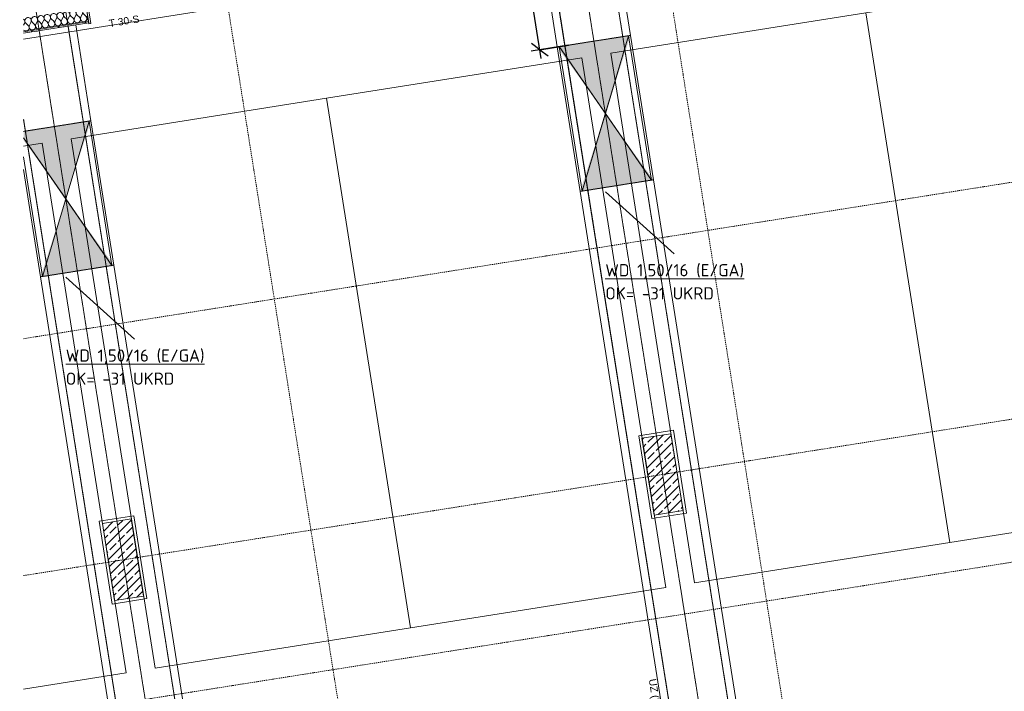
# Model space of a CAD drawing. Header units: millimetres. Extents: x 1523 to 75153, y -41886 to 10268.
# Tile 3 of 54: x 18125 to 28218, y -26951 to -20061. Entities that reach past the tile are written whole.
import ezdxf

# ---------------------------------------------------------------- set-up
doc = ezdxf.new("R2010")
doc.units = ezdxf.units.MM
doc.linetypes.add('IMPORT-STRICHPUNKT _7_', pattern=[20, 10, -5, 0, -5])
doc.linetypes.add('IMPORT-VERDECKT _8_', pattern=[7.5, 5, -2.5])
for name, color, linetype, lineweight, true_color in [('50 A--Möblierung', 7, 'Continuous', 13, 0x656565), ('90 A--Achsraster _1_50_', 7, 'IMPORT-STRICHPUNKT _7_', 13, 0x656565), ('97 A--Etiketten _ Träger', 7, 'Continuous', 13, 0x656565), ('AD', 1, 'Continuous', 13, 0xff0000), ('Neubau_10 A--Stütze', 7, 'Continuous', 13, 0x656565), ('Neubau_10 A--Wand innen _tragend_', 7, 'Continuous', 13, 0x656565), ('Neubau_10 VSI--Wärmeschutz _veritkal_', 7, 'Continuous', 13, 0x656565), ('Neubau_20 A--Träger _ Deckenkonstruktion', 7, 'IMPORT-VERDECKT _8_', 13, 0x656565), ('Sockelbeschichtung Sprühnebel', 7, 'Continuous', 13, 0x656565), ('Xref_706_5_--_ÜP_-1_000_16_Übersichtsplan UG_IFC 2025_01_13_dwg', 7, 'Continuous', 13, 0x767676)]:
    doc.layers.add(name, color=color, linetype=linetype, lineweight=lineweight, true_color=true_color)
for name, color, linetype, lineweight in [('AD_Detail', 7, 'Continuous', 13), ('Ax-50_BM-Bem', 7, 'Continuous', 9), ('Ax_BM-Bem', 7, 'Continuous', 9), ('GB_HLS-OBJ', 7, 'Continuous', 18), ('M-EQPM-___-IDEN', 7, 'Continuous', 9)]:
    doc.layers.add(name, color=color, linetype=linetype, lineweight=lineweight)
doc.styles.add('Arial', font='arial.ttf', dxfattribs={"height": 75})
doc.styles.add('ISOCPEUR', font='isocpeur.ttf', dxfattribs={"height": 125})
doc.styles.add('ISOCPEUR_2', font='isocpeur.ttf', dxfattribs={"height": 90})
doc.dimstyles.new('KI_1_8_mm_Isocpeur__cm_m__Aufrundung_auf_5_mm_ELT_Gesamtbemaßung', dxfattribs={"dimscale": 304.8, "dimtxt": 89.638306, "dimasz": 0.492126, "dimexe": 0.295276, "dimexo": 0.0625, "dimgap": 0.049213, "dimtad": 1, "dimlfac": 0.001, "dimrnd": 0.005, "dimzin": 0, "dimdsep": 46, "dimtxsty": 'ISOCPEUR_2', "dimblk1": 'OBLIQUE', "dimblk2": 'OBLIQUE', "dimsah": 1, "dimcen": 0.09, "dimdle": 0.295276, "dimadec": 0, "dimazin": 0, "dimtfac": 1, "dimtdec": 4, "dimtix": 1, "dimtmove": 0, "dimatfit": 3, "dimfxl": 0.984252, "dimfxlon": 1, "dimtvp": 1, "dimtfill": 1, "dimtolj": 1, "dimtzin": 0, "dimlwd": 25, "dimlwe": 25, "dimarcsym": 2})
pattern_1 = [(131.336, (0, 0), (90.10192, 79.25683), []), (131.336, (-45.05, -39.63), (90.10192, 79.25683), [90, -30])]

# ---------------------------------------------------------------- blocks, each defined once
blk = doc.blocks.new('SuD_WD_RB Allgemein - SuD_WD_RB Allgemein-38426186-SuD_-1UG gesamt Plot  - Blatt 2')
at = {"layer": 'AD', "lineweight": 18}
blk.add_hatch(color=256, dxfattribs=at).paths.add_polyline_path([(-360, 0), (-720, -750), (-41, -750), (-31, -686), (-179, -378)])
at = {"layer": 'AD_Detail', "lineweight": 18, "true_color": 0xff0000}
blk.add_hatch(color=1, dxfattribs=at).paths.add_polyline_path([(0, 750), (-720, 750), (-360, 0)])
at = {"layer": 'AD', "color": 7}
for p, q in [((-720, -750), (0, 750)), ((-720, 750), (-31, -686)), ((-720, -750), (-720, 750)), ((-720, 750), (0, 750)), ((0, 750), (0, -493)), ((-41, -750), (-720, -750))]:
    blk.add_line(p, q, dxfattribs=at)
at = {"layer": 'AD_Detail'}
for p, q in [((0, 750), (-720, 750)), ((-720, 750), (-360, 0)), ((-360, 0), (0, 750)), ((-360, 0), (-720, -750)), ((-31, -686), (-360, 0)), ((-720, -750), (-41, -750))]:
    blk.add_line(p, q, dxfattribs=at)
blk = doc.blocks.new('SuD_WD_RB Allgemein - SuD_WD_RB Allgemein-V10-SuD_-1UG gesamt Plot  - Blatt 2')
at = {"layer": 'AD', "lineweight": 18}
blk.add_hatch(color=256, dxfattribs=at).paths.add_polyline_path([(-360, 0), (-720, -750), (0, -750)])
at = {"layer": 'AD_Detail', "lineweight": 18, "true_color": 0xff0000}
blk.add_hatch(color=1, dxfattribs=at).paths.add_polyline_path([(0, 750), (-720, 750), (-360, 0)])
at = {"layer": 'AD', "color": 7}
for p, q in [((-720, -750), (0, 750)), ((-720, 750), (0, -750)), ((-720, -750), (-720, 750)), ((-720, 750), (0, 750)), ((0, 750), (0, -750)), ((0, -750), (-720, -750))]:
    blk.add_line(p, q, dxfattribs=at)
at = {"layer": 'AD_Detail'}
for p, q in [((0, 750), (-720, 750)), ((-720, 750), (-360, 0)), ((-360, 0), (0, 750)), ((-360, 0), (-720, -750)), ((0, -750), (-360, 0)), ((-720, -750), (0, -750))]:
    blk.add_line(p, q, dxfattribs=at)
blk = doc.blocks.new('Xref_706_5_--_ÜP_-1_000_11_Übersichtsplan UG_IFC 2024_09_30_dwg__X303-41959873-SuD_-1UG gesamt Plot  - Blatt 2')
at = {"layer": 'Neubau_10 A--Wand innen _tragend_', "color": 9, "true_color": 0xcbcbcb}
for p, q in [((12087, -72656), (12061, -72677)), ((12086, -72643), (12080, -72638)), ((12089, -72709), (12062, -72691)), ((12090, -72723), (12064, -72744)), ((12092, -72776), (12065, -72757)), ((12093, -72789), (12067, -72811)), ((12095, -72843), (12068, -72824)), ((12096, -72856), (12070, -72877)), ((12099, -72909), (12071, -72890)), ((12099, -72922), (12074, -72944)), ((12102, -72976), (12074, -72957)), ((12102, -72989), (12077, -73010)), ((12105, -73042), (12077, -73024)), ((12105, -73056), (12080, -73077)), ((12108, -73109), (12080, -73090)), ((12109, -73122), (12083, -73143)), ((12111, -73176), (12083, -73157)), ((12112, -73189), (12086, -73210)), ((12114, -73242), (12087, -73223)), ((12115, -73255), (12089, -73277)), ((12106, -73301), (12090, -73290))]:
    blk.add_line(p, q, dxfattribs=at)
for centre, start, end in [((12040, -72652), 162.589, 182.6681), ((12040, -72652), 182.6681, 309.538), ((12105, -72615), 235.7982, 321.6208), ((12108, -72682), 235.7982, 129.538), ((12043, -72718), 55.7982, 182.6681), ((12043, -72718), 182.6681, 309.538), ((12046, -72785), 55.7982, 182.6681), ((12111, -72748), 235.7982, 129.538), ((12046, -72785), 182.6681, 309.538), ((12049, -72851), 55.7982, 182.6681), ((12049, -72851), 182.6681, 309.538), ((12114, -72815), 235.7982, 129.538), ((12117, -72882), 235.7982, 129.538), ((12052, -72918), 55.7982, 182.6681), ((12052, -72918), 182.6681, 309.538), ((12055, -72985), 55.7982, 182.6681), ((12120, -72948), 235.7982, 129.538), ((12055, -72985), 182.6681, 309.538), ((12058, -73051), 55.7982, 182.6681), ((12058, -73051), 182.6681, 309.538), ((12124, -73015), 235.7982, 129.538), ((12127, -73081), 235.7982, 129.538), ((12062, -73118), 55.7982, 182.6681), ((12062, -73118), 182.6681, 309.538), ((12065, -73184), 55.7982, 182.6681), ((12130, -73148), 235.7982, 129.538), ((12065, -73184), 182.6681, 309.538), ((12068, -73251), 55.7982, 182.6681), ((12068, -73251), 182.6681, 309.538), ((12133, -73215), 235.7982, 129.538), ((12136, -73281), 309.5166, 129.538), ((12071, -73318), 55.7982, 134.7818)]:
    blk.add_arc(centre, 33.3, start, end, dxfattribs=at)
blk = doc.blocks.new('Xref_706_5_--_ÜP_-1_000_11_Übersichtsplan UG_IFC 2024_09_30_dwg_Tür Ol 1-Fl 27_2-41959622-SuD_-1UG gesamt Plot  - Blatt 2')
at = {"layer": 'Neubau_10 A--Wand innen _tragend_', "color": 9, "true_color": 0xcbcbcb}
blk.add_line((610, 10), (610, 1230), dxfattribs=at)
at = {"layer": 'Neubau_10 A--Wand innen _tragend_', "color": 9, "true_color": 0xcbcbcb, "flags": 128}
for points in [[(-630, -415), (-610, -415), (-610, 10), (-630, 10)], [(630, -415), (610, -415), (610, 10), (630, 10)], [(630, -405), (630, -390), (630, -250), (630, -200), (630, -50), (630, 0), (630, -50), (630, -200), (630, -250), (630, -390)], [(-630, -405), (-630, -390), (-630, -250), (-630, -200), (-630, -50), (-630, 0), (-630, -50), (-630, -200), (-630, -250), (-630, -390)]]:
    blk.add_lwpolyline(points, close=True, dxfattribs=at)
at = {"layer": 'Neubau_10 A--Wand innen _tragend_', "color": 9, "true_color": 0xcbcbcb}
blk.add_arc((610, 10), 1220, 90, 180, dxfattribs=at)
blk = doc.blocks.new('Xref_706_5_--_ÜP_-1_000_11_Übersichtsplan UG_IFC 2024_09_30_dwg_Standard-Rastermarker_7-V3-SuD_-1UG gesamt Plot  - Blatt 2')
at = {"layer": '90 A--Achsraster _1_50_', "color": 9, "true_color": 0xcbcbcb}
blk.add_line((36750, 0), (91929, 0), dxfattribs=at)
blk = doc.blocks.new('Xref_706_5_--_ÜP_-1_000_11_Übersichtsplan UG_IFC 2024_09_30_dwg_Standard-Rastermarker_12-V4-SuD_-1UG gesamt Plot  - Blatt 2')
at = {"layer": '90 A--Achsraster _1_50_', "color": 9, "true_color": 0xcbcbcb}
blk.add_line((0, 0), (28500, 0), dxfattribs=at)
blk = doc.blocks.new('Xref_706_5_--_ÜP_-1_000_11_Übersichtsplan UG_IFC 2024_09_30_dwg_Standard-Rastermarker_12-V5-SuD_-1UG gesamt Plot  - Blatt 2')
at = {"layer": '90 A--Achsraster _1_50_', "color": 9, "true_color": 0xcbcbcb}
blk.add_line((0, 0), (28500, 0), dxfattribs=at)
blk = doc.blocks.new('Xref_706_5_--_ÜP_-1_000_11_Übersichtsplan UG_IFC 2024_09_30_dwg_Standard-Rastermarker_7-V7-SuD_-1UG gesamt Plot  - Blatt 2')
at = {"layer": '90 A--Achsraster _1_50_', "color": 9, "true_color": 0xcbcbcb}
blk.add_line((37359, 0), (92539, 0), dxfattribs=at)
blk = doc.blocks.new('Xref_706_5_--_ÜP_-1_000_11_Übersichtsplan UG_IFC 2024_09_30_dwg_Standard-Rastermarker_7-V9-SuD_-1UG gesamt Plot  - Blatt 2')
at = {"layer": '90 A--Achsraster _1_50_', "color": 9, "true_color": 0xcbcbcb}
blk.add_line((36979, 0), (92158, 0), dxfattribs=at)
blk = doc.blocks.new('Xref_706_5_--_ÜP_-1_000_16_Übersichtsplan UG_IFC 2025_01_13_dwg-35469238-SuD_-1UG gesamt Plot  - Blatt 2')
at = {"layer": 'Neubau_10 A--Stütze', "true_color": 0xcbcbcb}
h = blk.add_hatch(dxfattribs=at)
h.set_pattern_fill('FP_2', color=9, style=0, pattern_type=2)
h.set_pattern_definition(pattern_1)
h.paths.add_polyline_path([(20936, -66528), (20908, -66229), (20112, -66304), (20140, -66603)])
h = blk.add_hatch(dxfattribs=at)
h.set_pattern_fill('FP_2', color=9, style=0, pattern_type=2)
h.set_pattern_definition(pattern_1)
h.paths.add_polyline_path([(21457, -72104), (21429, -71805), (20632, -71880), (20660, -72178)])
at = {"layer": 'Neubau_10 A--Wand innen _tragend_', "true_color": 0xcbcbcb}
h = blk.add_hatch(dxfattribs=at)
h.set_pattern_fill('FP_7', color=9, style=0, pattern_type=2)
h.set_pattern_definition([(86.336, (0, 0), (-86.42598, 5.53439), [0, -50]), (86.336, (-41.615, 27.72), (-86.42598, 5.53439), [0, -50])])
h.paths.add_polyline_path([(15589, -72664), (15526, -71990), (15511, -71991), (15573, -72663), (15588, -72664)])
at = {"layer": 'Neubau_20 A--Träger _ Deckenkonstruktion', "linetype": 'Continuous', "true_color": 0xededed}
h = blk.add_hatch(color=7, dxfattribs=at)
h.paths.add_polyline_path([(17572, -67073), (17570, -67053), (16790, -66765), (17512, -67050)])
h.paths.add_polyline_path([(17504, -66336), (17502, -66317), (16800, -66758), (17179, -66531)])
h = blk.add_hatch(color=7, dxfattribs=at)
h.paths.add_polyline_path([(16790, -66765), (16790, -66765), (16077, -67193), (16079, -67213), (16790, -66765)])
h.paths.add_polyline_path([(16779, -66760), (16008, -66456), (16010, -66476)])
blk.add_hatch(color=7, dxfattribs=at).paths.add_polyline_path([(18093, -72649), (18022, -71892), (17329, -72329), (18024, -71912), (18091, -72629), (17311, -72340), (18033, -72625)])
h = blk.add_hatch(color=7, dxfattribs=at)
h.paths.add_polyline_path([(17311, -72340), (17310, -72340), (16658, -72732), (16686, -72734), (17310, -72341)])
h.paths.add_polyline_path([(17309, -72340), (16529, -72032), (16531, -72052)])
at = {"layer": '50 A--Möblierung', "color": 9, "true_color": 0xcbcbcb, "flags": 128}
for points in [[(21408, -63521), (21162, -60883), (15686, -61394), (15932, -64033)], [(21655, -66160), (21408, -63521), (15932, -64033), (16179, -66671)], [(21929, -69097), (21683, -66458), (16207, -66970), (16453, -69608)], [(22176, -71735), (21929, -69097), (16453, -69608), (16700, -72247)]]:
    blk.add_lwpolyline(points, close=True, dxfattribs=at)
blk.add_lwpolyline([(22303, -73093), (22204, -72034), (16727, -72546), (16745, -72738)], dxfattribs=at)
at = {"layer": 'Neubau_10 A--Stütze', "color": 9, "true_color": 0xcbcbcb, "flags": 128}
for points in [[(20936, -66528), (20908, -66229), (20112, -66304), (20140, -66603)], [(21457, -72104), (21429, -71805), (20632, -71880), (20660, -72178)]]:
    blk.add_lwpolyline(points, close=True, dxfattribs=at)
at = {"layer": 'Neubau_10 A--Wand innen _tragend_', "color": 9, "true_color": 0xcbcbcb}
blk.add_line((15573, -72663), (15511, -71991), dxfattribs=at)
at = {"layer": 'Neubau_10 A--Wand innen _tragend_', "color": 9, "true_color": 0xcbcbcb, "flags": 128}
blk.add_lwpolyline([(15179, -72637), (15122, -72028), (15526, -71990), (15589, -72664)], dxfattribs=at)
at = {"layer": 'Neubau_10 VSI--Wärmeschutz _veritkal_', "color": 9, "true_color": 0xcbcbcb, "flags": 128}
for points in [[(16008, -66456), (14923, -66558), (14930, -66637), (27665, -65448), (27200, -60469), (14405, -61664), (14413, -61744), (15559, -61637), (17052, -61498), (27128, -60556), (27578, -65375), (17502, -66317), (16008, -66456)], [(16529, -72032), (15538, -72124), (15546, -72204), (28185, -71023), (27721, -66045), (14986, -67235), (14993, -67314), (16079, -67213), (17572, -67073), (27648, -66132), (28098, -70951), (18022, -71892), (16529, -72032)], [(28415, -73485), (28297, -72218), (28241, -71621), (16472, -72720)], [(16983, -72753), (18093, -72649), (28169, -71708), (28218, -72226), (28335, -73480)]]:
    blk.add_lwpolyline(points, dxfattribs=at)
at = {"layer": 'Neubau_20 A--Träger _ Deckenkonstruktion', "color": 9, "true_color": 0xcbcbcb}
for p, q in [((14649, -66965), (27693, -65746)), ((15170, -72540), (28213, -71322))]:
    blk.add_line(p, q, dxfattribs=at)
at = {"layer": 'Neubau_20 A--Träger _ Deckenkonstruktion', "color": 9, "true_color": 0xcbcbcb, "flags": 128}
blk.add_lwpolyline([(27665, -65448), (14622, -66666), (14677, -67263), (27721, -66045)], close=True, dxfattribs=at)
for points in [[(17572, -67073), (17565, -66994), (17509, -66396), (17502, -66317)], [(16008, -66456), (16016, -66536), (16071, -67133), (16079, -67213)], [(28186, -71023), (15142, -72242), (15179, -72637)], [(16472, -72720), (28241, -71621), (28186, -71023)], [(18093, -72649), (18086, -72569), (18030, -71972), (18022, -71892)], [(16529, -72032), (16536, -72112), (16592, -72709), (16594, -72728)]]:
    blk.add_lwpolyline(points, dxfattribs=at)
at = {"layer": 'Sockelbeschichtung Sprühnebel', "color": 9, "true_color": 0xcbcbcb, "flags": 128}
blk.add_lwpolyline([(10437, -17722), (15334, -70150), (15413, -70142), (15649, -72667)], dxfattribs=at)
for points in [[(20112, -66635), (20079, -66277), (20935, -66197), (20969, -66555)], [(20633, -72211), (20600, -71852), (21456, -71773), (21490, -72131)]]:
    blk.add_lwpolyline(points, close=True, dxfattribs=at)
for name, p, rotation in [('Xref_706_5_--_ÜP_-1_000_11_Übersichtsplan UG_IFC 2024_09_30_dwg_Standard-Rastermarker_7-V7-SuD_-1UG gesamt Plot  - Blatt 2', (22190, -110061), 95.33628353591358), ('Xref_706_5_--_ÜP_-1_000_11_Übersichtsplan UG_IFC 2024_09_30_dwg_Standard-Rastermarker_7-V9-SuD_-1UG gesamt Plot  - Blatt 2', (24580, -109838), 95.33628353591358), ('Xref_706_5_--_ÜP_-1_000_11_Übersichtsplan UG_IFC 2024_09_30_dwg_Standard-Rastermarker_7-V3-SuD_-1UG gesamt Plot  - Blatt 2', (26023, -109703), 95.33628353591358), ('Xref_706_5_--_ÜP_-1_000_11_Übersichtsplan UG_IFC 2024_09_30_dwg_Standard-Rastermarker_12-V5-SuD_-1UG gesamt Plot  - Blatt 2', (31226, -64563), 185.3362835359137), ('Xref_706_5_--_ÜP_-1_000_11_Übersichtsplan UG_IFC 2024_09_30_dwg_Standard-Rastermarker_12-V4-SuD_-1UG gesamt Plot  - Blatt 2', (31644, -69043), 185.3362835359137), ('Xref_706_5_--_ÜP_-1_000_11_Übersichtsplan UG_IFC 2024_09_30_dwg_Tür Ol 1-Fl 27_2-41959622-SuD_-1UG gesamt Plot  - Blatt 2', (15064, -71400), 95.33628353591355), ('Xref_706_5_--_ÜP_-1_000_11_Übersichtsplan UG_IFC 2024_09_30_dwg__X303-41959873-SuD_-1UG gesamt Plot  - Blatt 2', (0, 0), 2.668141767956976)]:
    blk.add_blockref(name, p, dxfattribs=dict(rotation=rotation))
at = {"layer": '97 A--Etiketten _ Träger', "insert": (22606, -66617), "char_height": 75, "width": 458.19, "attachment_point": 1, "rotation": 5.3363, "line_spacing_factor": 0.941778, "style": 'Arial'}
blk.add_mtext('UZ (b/h)', dxfattribs=at)
at = {"layer": 'Neubau_10 A--Wand innen _tragend_', "insert": (15508, -71788), "char_height": 75, "width": 375.55, "attachment_point": 1, "rotation": 95.3363, "line_spacing_factor": 0.941778, "style": 'Arial'}
blk.add_mtext('T 30-S', dxfattribs=at)
blk = doc.blocks.new('DIMBLOCK1-SuD_-1UG gesamt Plot  - Blatt 2')
at = {"layer": 'Ax-50_BM-Bem', "lineweight": 25}
for p, q in [((23276, -19232), (23190, -19169)), ((23470, -20458), (23262, -19143)), ((22979, -19279), (23364, -19218)), ((23276, -19232), (22979, -19279)), ((23276, -19232), (23361, -19294)), ((23752, -20322), (23367, -20383)), ((23456, -20369), (23370, -20307)), ((23456, -20369), (23752, -20322)), ((23456, -20369), (23542, -20432))]:
    blk.add_line(p, q, dxfattribs=at)
at = {"layer": 'Ax-50_BM-Bem', "color": 0, "lineweight": 25, "insert": (23482, -19689), "char_height": 90, "width": 220.51, "attachment_point": 1, "rotation": 279, "line_spacing_factor": 1.149209, "style": 'ISOCPEUR_2', "bg_fill": 3, "box_fill_scale": 1.25, "bg_fill_color": 256, "bg_fill_true_color": 13158600, "bg_fill_transparency": 0}
blk.add_mtext('1,15', dxfattribs=at)
blk = doc.blocks.new('_Oblique')
at = {"color": 0, "linetype": 'ByBlock', "lineweight": -2}
blk.add_line((-0.5, -0.5), (0.5, 0.5), dxfattribs=at)

msp = doc.modelspace()

# ---------------------------------------------------------------- linework, layer by layer
at = {"layer": 'M-EQPM-___-IDEN'}
for p, q in [((24128.609, -21826.901), (24832.304, -22461.937)), ((18597.46, -22702.337), (19301.154, -23337.373))]:
    msp.add_line(p, q, dxfattribs=at)

# ---------------------------------------------------------------- block references
at = {"layer": 'GB_HLS-OBJ', "rotation": 188.993808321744}
for name, p in [('SuD_WD_RB Allgemein - SuD_WD_RB Allgemein-V10-SuD_-1UG gesamt Plot  - Blatt 2', (23772.988, -21078.439)), ('SuD_WD_RB Allgemein - SuD_WD_RB Allgemein-38426186-SuD_-1UG gesamt Plot  - Blatt 2', (18241.839, -21953.875))]:
    msp.add_blockref(name, p, dxfattribs=at)
at = {"layer": 'Xref_706_5_--_ÜP_-1_000_16_Übersichtsplan UG_IFC 2025_01_13_dwg', "color": 9, "true_color": 0xcbcbcb, "rotation": 273.6637164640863}
msp.add_blockref('Xref_706_5_--_ÜP_-1_000_16_Übersichtsplan UG_IFC 2025_01_13_dwg-35469238-SuD_-1UG gesamt Plot  - Blatt 2', (89683.72, 0), dxfattribs=at)

# ---------------------------------------------------------------- texts
at = {"layer": 'M-EQPM-___-IDEN', "color": 1, "true_color": 0xff0000, "char_height": 125, "attachment_point": 1, "style": 'ISOCPEUR'}
for s, insert, width in [('\\LWD 1,50/16 (E/GA)', (24127.804, -22568.654), 1703.58594), ('OK= -31 UKRD', (24127.804, -22805.917), 1306.75062), ('\\LWD 1,50/16 (E/GA)', (18596.654, -23444.089), 1703.58594), ('OK= -31 UKRD', (18596.654, -23681.353), 1306.75062)]:
    msp.add_mtext(s, dxfattribs=dict(at, insert=insert, width=width))

# ---------------------------------------------------------------- next in the draw order: dimensions: what is measured, and where the dimension line sits
at = {"layer": 'Ax_BM-Bem', "lineweight": 25}
dim = msp.add_linear_dim(base=(23275.595, -19231.697), p1=(23752.086, -20322.401), p2=(22979.289, -19278.627), angle=279, dimstyle='KI_1_8_mm_Isocpeur__cm_m__Aufrundung_auf_5_mm_ELT_Gesamtbemaßung', override={"dimpost": '<>', "dimfxl": 1298.722032}, dxfattribs=at)
dim.commit()
dim.dimension.update_dxf_attribs({"geometry": 'DIMBLOCK1-SuD_-1UG gesamt Plot  - Blatt 2', "text_midpoint": (23424.949, -19791.128)})

doc.saveas('drawing.dxf')
